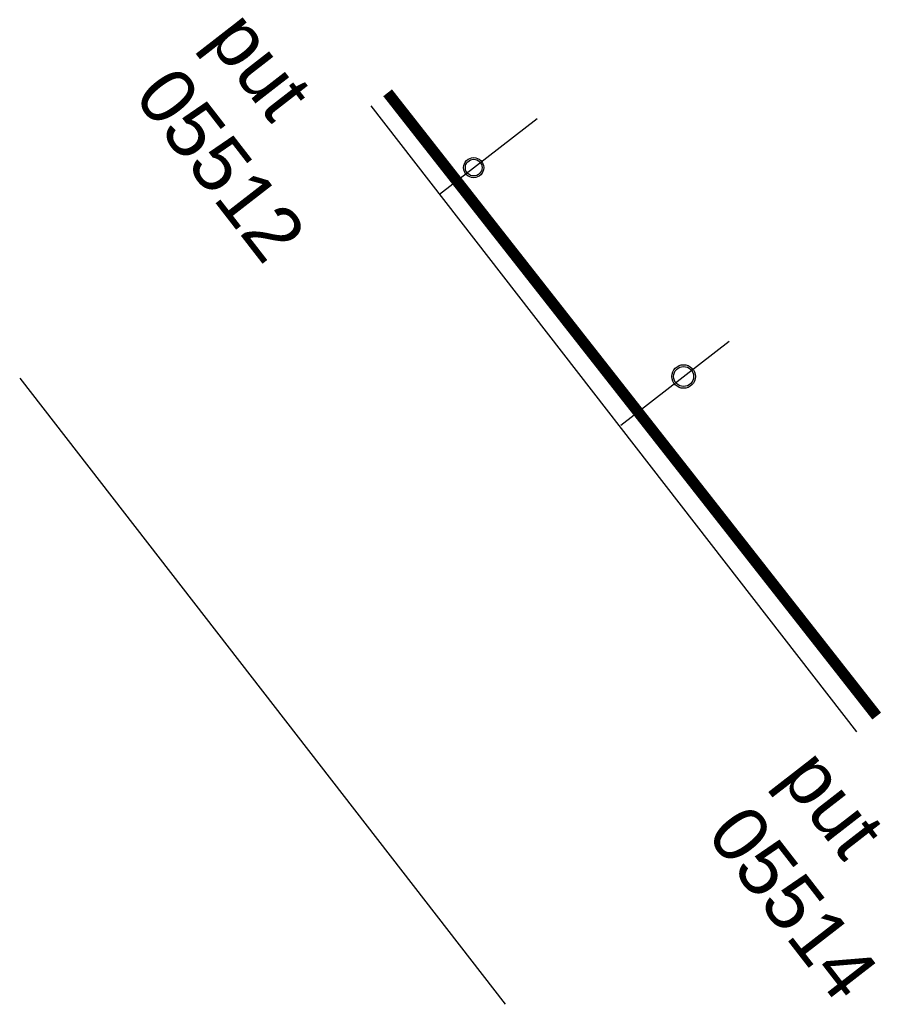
# Model space of a CAD drawing. Header units: metres. Extents: x 197060 to 198478, y 354327 to 355596.
# Tile 5 of 7: x 197926 to 197965, y 354327 to 354371. Entities that reach past the tile are written whole.
import ezdxf

# ---------------------------------------------------------------- set-up
doc = ezdxf.new("R2010")
doc.units = ezdxf.units.M
doc.linetypes.add('RI-HWA', pattern=[7.4, 5, -2.4])
doc.layers.add('N-WE-RI-HWA_BETON_400-G', color=7, linetype='RI-HWA')
doc.styles.get("Standard").update_dxf_attribs({"font": 'arial.ttf'})

msp = doc.modelspace()

# ---------------------------------------------------------------- linework, layer by layer
at = {"color": 1}
for points in [[(197941.75, 354367.126), (197963.594, 354338.972)], [(197925.949, 354354.866), (197947.792, 354326.712)]]:
    msp.add_lwpolyline(points, dxfattribs=at)
for points in [[(197944.836, 354363.149), (197949.224, 354366.554)], [(197952.996, 354352.76), (197957.864, 354356.537)]]:
    msp.add_lwpolyline(points)
at = {"color": 6}
for centre, radius in [((197946.372, 354364.341), 0.455), ((197946.372, 354364.341), 0.375), ((197955.817, 354354.949), 0.53), ((197955.817, 354354.949), 0.45)]:
    msp.add_circle(centre, radius, dxfattribs=at)
at = {"layer": 'N-WE-RI-HWA_BETON_400-G', "ltscale": 0.2, "const_width": 0.5, "flags": 128}
msp.add_lwpolyline([(197964.503, 354339.676), (197942.501, 354367.708)], dxfattribs=at)

# ---------------------------------------------------------------- texts
at = {"char_height": 2.5, "attachment_point": 1, "rotation": 307.8062}
for s, insert in [('put 05512', (197936.296, 354371.641)), ('put 05514', (197962.054, 354338.442))]:
    msp.add_mtext_dynamic_manual_height_columns(s, width=0.78116, gutter_width=12.5, heights=[0], dxfattribs=dict(at, insert=insert))

doc.saveas('drawing.dxf')
